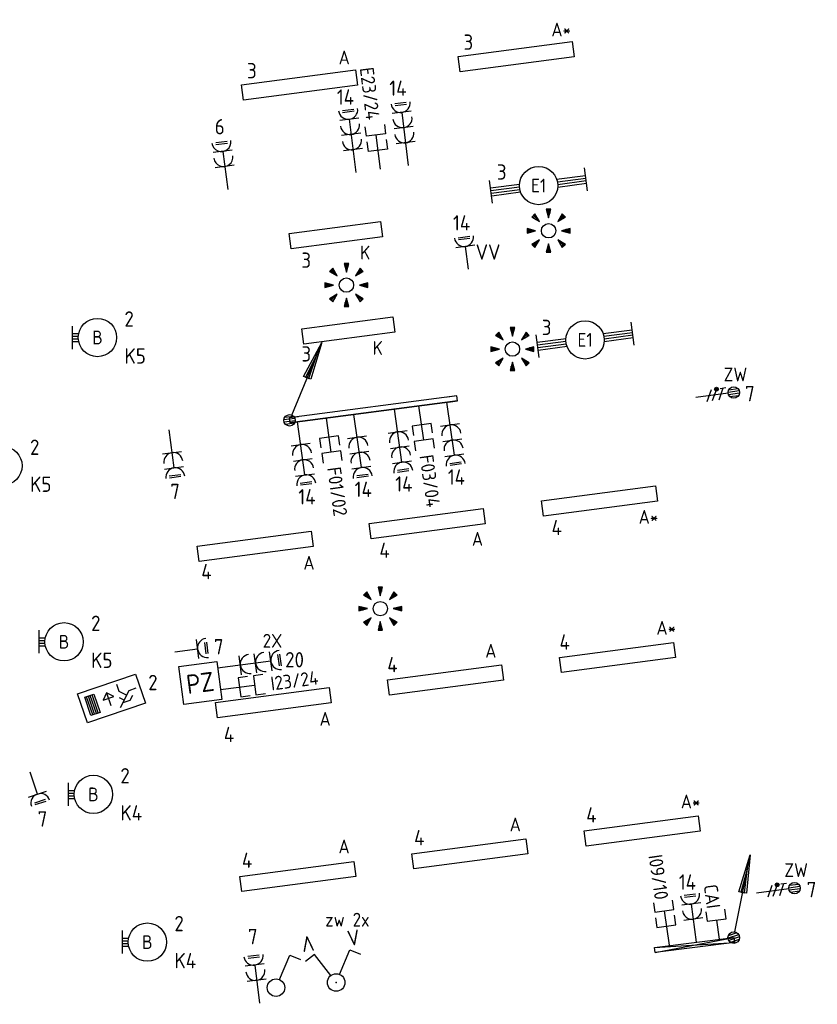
# Model space of a CAD drawing. Header units: millimetres. Extents: x 32381 to 65913, y 27481 to 83025.
# Tile 2 of 12: x 55504 to 65913, y 27816 to 40664. Entities that reach past the tile are written whole.
import ezdxf
from ezdxf.enums import TextEntityAlignment as Align

# ---------------------------------------------------------------- set-up
doc = ezdxf.new("R2010")
doc.units = ezdxf.units.MM
doc.header["$LTSCALE"] = 100
for name, color, linetype in [('EB61306-_ATTRIB', 2, 'Continuous'), ('EB62204-_ATTRIB', 2, 'Continuous'), ('EB63101-_ATTRIB', 2, 'Continuous'), ('EB63103-_ATTRIB', 2, 'Continuous'), ('EB6441--_ATTRIB', 2, 'Continuous'), ('EB6531--_ATTRIB', 2, 'Continuous'), ('EL6110--_CEN-NOODSTR', 3, 'Continuous'), ('EL61303-_WANDGOOT', 3, 'Continuous'), ('EL61306-_ZUIL', 3, 'Continuous'), ('EL62203-_KRACHT-WCD230', 3, 'Continuous'), ('EL62204-_KRACHT-ASP230', 3, 'Continuous'), ('EL62205-_KRACHT-KAST', 3, 'Continuous'), ('EL63101-_LICHT-ARM', 3, 'Continuous'), ('EL63102-_LICHT-SCH', 3, 'Continuous'), ('EL63103-_LICHT-WCD230V', 3, 'Continuous'), ('EL63202-_NOODVRL-TXT', 3, 'Continuous'), ('EL6441--_DATACOM', 3, 'Continuous'), ('EL6531--_ZONWERING', 3, 'Continuous')]:
    doc.layers.add(name, color=color, linetype=linetype)
doc.styles.add('2_0', font='iso', dxfattribs={"height": 200})
doc.styles.add('ISO', font='iso.shx', dxfattribs={"height": 220})
doc.styles.add('NORATT', font='iso.shx')
doc.styles.add('NORDIM', font='isocp.shx')
doc.styles.get("Standard").update_dxf_attribs({"font": 'arial.ttf'})

# ---------------------------------------------------------------- blocks, each defined once
blk = doc.blocks.new('ES3W1L')
for p, q in [((1.25, 0), (-1.25, 0)), ((-0.75, 1.25), (0.75, 1.25)), ((-0.75, 1), (0.75, 1)), ((0, 0), (0, -3))]:
    blk.add_line(p, q)
blk.add_arc((0, 1.25), 1.25, 180, 0)
at = {"style": 'NORATT'}
for tag, flags, p in [('VERMOGEN', 9, (-2.5, 3)), ('GROEP', 8, (0, 3)), ('SCHAK', 8, (2.5, 3)), ('GELIJK', 9, (5, 3)), ('KAST', 9, (7, 3)), ('TAL', 8, (2.5, 3))]:
    blk.add_attdef(tag, text='', height=1.8, rotation=90, dxfattribs=dict(at, flags=flags)).set_placement(p, align=Align.MIDDLE_CENTER)
at = {"style": 'NORATT', "flags": 8}
blk.add_attdef('DOEL', text='', height=1.8, rotation=90, dxfattribs=at).set_placement((-2.5, 3), align=Align.MIDDLE_LEFT)
at = {"style": 'NORATT', "flags": 9}
blk.add_attdef('M_CODE', text='', height=1.8, dxfattribs=at).set_placement((0, 0), align=Align.MIDDLE_CENTER)
blk = doc.blocks.new('ES3G10')
for p, q in [((-3.25, -1.5), (-3.25, 1.5)), ((-3.25, 0.52), (-2.44, 0.52)), ((-3.25, 0.17), (-2.49, 0.17)), ((-3.25, -0.17), (-2.49, -0.17)), ((-3.25, -0.52), (-2.44, -0.52))]:
    blk.add_line(p, q)
blk.add_circle((0, 0), 2.5)
at = {"style": 'NORATT', "flags": 9}
blk.add_attdef('GELIJK', text='', height=1.8, dxfattribs=at).set_placement((3.5, 5), align=Align.MIDDLE_CENTER)
at = {"color": 6, "style": 'NORATT'}
for tag, flags, p in [('SCHAK', 8, (3.5, 2.75)), ('A_CODE', 8, (0, 0)), ('GROEP', 8, (-3.5, -2.75)), ('KAST', 9, (3.5, -2.75))]:
    blk.add_attdef(tag, text='', height=1.8, dxfattribs=dict(at, flags=flags)).set_placement(p, align=Align.MIDDLE)
blk = doc.blocks.new('ES3W2L')
for p, q in [((-0.75, 3.25), (0.75, 3.25)), ((-0.75, 3), (0.75, 3)), ((1.25, 2), (-1.25, 2)), ((0, 2), (0, -3)), ((1.25, 0), (-1.25, 0))]:
    blk.add_line(p, q)
for centre in [(0, 3.25), (0, 1.25)]:
    blk.add_arc(centre, 1.25, 180, 0)
at = {"style": 'NORATT'}
for tag, height, flags, p in [('GROEPI', 1.8, 9, (0, 9.5)), ('CODE', 3.5, 8, (0, 4.5)), ('M_CODE', 1.8, 9, (0, 0)), ('VERMOGENI', 1.8, 9, (0, -9.5)), ('DOELI', 1.8, 9, (0, -11.5))]:
    blk.add_attdef(tag, text='', height=height, dxfattribs=dict(at, flags=flags)).set_placement(p, align=Align.MIDDLE_CENTER)
for tag, flags, p in [('VERMOGEN', 9, (-2.5, 5)), ('GELIJKI', 9, (5, 5)), ('GELIJK', 9, (5, 5)), ('GROEP', 8, (0, 5)), ('SCHAK', 8, (2.5, 5)), ('KAST', 9, (7, 5)), ('TAL', 8, (2.5, 5))]:
    blk.add_attdef(tag, text='', height=1.8, rotation=90, dxfattribs=dict(at, flags=flags)).set_placement(p, align=Align.MIDDLE_CENTER)
at = {"style": 'NORATT', "flags": 8}
blk.add_attdef('DOEL', text='', height=1.8, rotation=90, dxfattribs=at).set_placement((-2.5, 5), align=Align.MIDDLE_LEFT)
blk = doc.blocks.new('ES111352')
at = {"color": 0}
blk.add_line((0, 1.5), (0, -3), dxfattribs=at)
for points in [[(-1.25, 2.75), (-1.25, 1.5), (1.25, 1.5), (1.25, 2.75)], [(-1.25, 0.75), (-1.25, -0.5), (1.25, -0.5), (1.25, 0.75)]]:
    blk.add_lwpolyline(points, dxfattribs=at)
at = {"color": 0, "style": 'NORATT', "flags": 8}
blk.add_attdef('NUMMER1', text='', height=1.8, rotation=90, dxfattribs=at).set_placement((-1.5, 4.5), align=Align.MIDDLE_LEFT)
at = {"style": 'NORATT', "flags": 8}
blk.add_attdef('NUMMER', text='', height=1.8, rotation=90, dxfattribs=at).set_placement((1.5, 4.5), align=Align.MIDDLE_LEFT)
at = {"style": 'NORATT'}
for tag, flags, p in [('PANEEL', 9, (0, 3)), ('CODE', 9, (1, 3.5)), ('GRP', 8, (0, -5)), ('RUIMTE', 9, (0, -7.5))]:
    blk.add_attdef(tag, text='', height=1.8, dxfattribs=dict(at, flags=flags)).set_placement(p, align=Align.MIDDLE_LEFT)
at = {"style": 'NORATT', "flags": 8}
blk.add_attdef('M_CODE', text='', height=1.8, dxfattribs=at).set_placement((0, 0), align=Align.MIDDLE_CENTER)
blk = doc.blocks.new('ES652141')
for p, q in [((-0.2, 3.75), (-0.2, 3)), ((0, 3.75), (0, 2.25)), ((0.2, 3.75), (0.2, 3)), ((-2.79, 2.51), (-2.26, 1.98)), ((-2.65, 2.65), (-1.59, 1.59)), ((-2.51, 2.79), (-1.98, 2.26)), ((2.65, 2.65), (1.59, 1.59)), ((2.51, 2.79), (1.98, 2.26)), ((2.79, 2.51), (2.26, 1.98)), ((-3.75, 0.2), (-3, 0.2)), ((-3.75, 0), (-2.25, 0)), ((3.75, 0), (2.25, 0)), ((3.75, 0.2), (3, 0.2)), ((-3.75, -0.2), (-3, -0.2)), ((-2.65, -2.65), (-1.59, -1.59)), ((2.65, -2.65), (1.59, -1.59)), ((3.75, -0.2), (3, -0.2)), ((-2.79, -2.51), (-2.26, -1.98)), ((-2.51, -2.79), (-1.98, -2.26)), ((-0.2, -3.75), (-0.2, -3)), ((0, -3.75), (0, -2.25)), ((0.2, -3.75), (0.2, -3)), ((2.51, -2.79), (1.98, -2.26)), ((2.79, -2.51), (2.26, -1.98))]:
    blk.add_line(p, q)
for points in [[(0, 2.25), (0.4, 3.75), (-0.4, 3.75)], [(-1.59, 1.59), (-2.37, 2.93), (-2.93, 2.37)], [(1.59, 1.59), (2.93, 2.37), (2.37, 2.93)], [(-2.25, 0), (-3.75, 0.4), (-3.75, -0.4)], [(2.25, 0), (3.75, -0.4), (3.75, 0.4)], [(-1.59, -1.59), (-2.93, -2.37), (-2.37, -2.93)], [(1.59, -1.59), (2.37, -2.93), (2.93, -2.37)], [(0, -2.25), (-0.4, -3.75), (0.4, -3.75)]]:
    blk.add_lwpolyline(points, close=True)
blk.add_circle((0, 0), 1.25)
at = {"style": 'NORATT'}
blk.add_attdef('NUMMER', text='', height=1.8, dxfattribs=at).set_placement((0, 5), align=Align.MIDDLE)
for tag, flags, p in [('PANEEL', 9, (0, 3)), ('CODE', 9, (1, 3.5)), ('GRP', 8, (0, -5)), ('RUIMTE', 9, (0, -7.5))]:
    blk.add_attdef(tag, text='', height=1.8, dxfattribs=dict(at, flags=flags)).set_placement(p, align=Align.MIDDLE_LEFT)
at = {"style": 'NORATT', "flags": 8}
blk.add_attdef('M_CODE', text='', height=1.8, dxfattribs=at).set_placement((0, 0), align=Align.MIDDLE_CENTER)
blk = doc.blocks.new('ES3S1')
blk.add_lwpolyline([(0.58, 1), (2.31, 4), (3.61, 3.25)])
blk.add_circle((0, 0), 1.15)
at = {"style": 'NORATT'}
for tag, flags, p in [('SCHAK', 8, (3, 5.5)), ('KAST', 9, (-3, 0.5)), ('M_CODE', 9, (0, 0)), ('DOEL', 9, (-3, -2)), ('GROEP', 9, (-3, -4.5))]:
    blk.add_attdef(tag, text='', height=1.8, dxfattribs=dict(at, flags=flags)).set_placement(p, align=Align.MIDDLE_CENTER)
blk = doc.blocks.new('EJ3P31')
at = {"color": 0}
blk.add_lwpolyline([(-7.5, -1), (-7.5, 1), (7.5, 1), (7.5, -1)], close=True, dxfattribs=at)
at = {"style": 'NORATT', "flags": 9}
blk.add_attdef('GELIJK', text='', height=1.8, dxfattribs=at).set_placement((3.5, 5), align=Align.MIDDLE_CENTER)
at = {"color": 0, "style": 'NORATT'}
for tag, flags, p in [('A_CODE', 8, (-3.5, 2.75)), ('SCHAK', 8, (3.5, 2.75)), ('GROEP', 8, (-3.5, -2.75)), ('KAST', 9, (3.5, -2.75))]:
    blk.add_attdef(tag, text='', height=1.8, dxfattribs=dict(at, flags=flags)).set_placement(p, align=Align.MIDDLE)
blk = doc.blocks.new('EJ3P21')
at = {"color": 0}
blk.add_lwpolyline([(-6, -1), (-6, 1), (6, 1), (6, -1)], close=True, dxfattribs=at)
at = {"style": 'NORATT'}
for tag, height, flags, p in [('GROEPI', 1.8, 9, (0, 9.5)), ('CODE', 3.5, 8, (0, 4.5)), ('GELIJK', 1.8, 9, (3.5, 5)), ('M_CODE', 1.8, 9, (0, 0)), ('VERMOGEN', 1.8, 9, (0, -5.5)), ('DOEL', 1.8, 9, (0, -7.5)), ('VERMOGENI', 1.8, 9, (0, -9.5)), ('DOELI', 1.8, 9, (0, -11.5))]:
    blk.add_attdef(tag, text='', height=height, dxfattribs=dict(at, flags=flags)).set_placement(p, align=Align.MIDDLE_CENTER)
at = {"style": 'NORATT', "flags": 9}
for tag in ['GELIJKI', 'TAL']:
    blk.add_attdef(tag, text='', height=1.8, rotation=90, dxfattribs=at).set_placement((5, 2.75), align=Align.MIDDLE_CENTER)
at = {"style": 'NORATT'}
for tag, flags, p in [('SCHAK', 8, (3.5, 2.8)), ('A_CODE', 8, (0, 0)), ('GROEP', 8, (-3.5, -2.8)), ('KAST', 9, (3.5, -2.8))]:
    blk.add_attdef(tag, text='', height=1.8, dxfattribs=dict(at, flags=flags)).set_placement(p, align=Align.MIDDLE)
blk = doc.blocks.new('EJ3T20')
at = {"color": 0}
for p, q in [((-6.25, -1.5), (-6.25, 1.5)), ((6.25, -1.5), (6.25, 1.5)), ((-6.25, 0.52), (-2.44, 0.52)), ((-6.25, 0.17), (-2.49, 0.17)), ((2.44, 0.52), (6.25, 0.52)), ((2.49, 0.17), (6.25, 0.17)), ((-6.25, -0.17), (-2.49, -0.17)), ((-6.25, -0.52), (-2.44, -0.52)), ((2.44, -0.52), (6.25, -0.52)), ((2.49, -0.17), (6.25, -0.17))]:
    blk.add_line(p, q, dxfattribs=at)
blk.add_circle((0, 0), 2.5, dxfattribs=at)
at = {"style": 'NORATT', "flags": 9}
blk.add_attdef('GELIJK', text='', height=1.8, dxfattribs=at).set_placement((3.5, 5), align=Align.MIDDLE_CENTER)
at = {"color": 0, "style": 'NORATT'}
for tag, flags, p in [('SCHAK', 8, (3.5, 2.75)), ('A_CODE', 8, (0, 0)), ('GROEP', 8, (-3.5, -2.75)), ('KAST', 9, (3.5, -2.75))]:
    blk.add_attdef(tag, text='', height=1.8, dxfattribs=dict(at, flags=flags)).set_placement(p, align=Align.MIDDLE)
blk = doc.blocks.new('ES3N026')
for p, q in [((-1.5, 0.75), (-1, 0.25)), ((0.38, -0.88), (0.38, 0.87)), ((2.25, 1.25), (2.25, -1.25)), ((2.5, 1.25), (2.5, -1.25)), ((2.75, 1.25), (2.75, -1.25)), ((3, 1.25), (3, -1.25))]:
    blk.add_line(p, q)
for points in [[(4.01, 2.01), (4.01, -1.98), (-3.99, -1.98), (-3.99, 2.01)], [(3.25, -1.25), (2, -1.25), (2, 1.25), (3.25, 1.25)], [(0.38, -0.88), (1.12, -0.13), (-0.37, -0.13)]]:
    blk.add_lwpolyline(points, close=True)
for points in [[(-0.75, 1.5), (-2.5, -0.25), (-3.5, -0.25)], [(-1.25, 1), (-2.25, 1), (-2.75, 0.5)], [(-2, 0.25), (-1.25, -0.5), (-1.25, -1.5)]]:
    blk.add_lwpolyline(points)
at = {"style": 'NORATT'}
for tag, height, flags, p in [('GROEPI', 1.8, 9, (0, 9.5)), ('CODE', 3.5, 8, (0, 4.5)), ('A_CODE', 1.8, 8, (-3.5, 3.5)), ('NUMMER', 1.8, 8, (3.5, 3.5)), ('SCHAK', 1.8, 8, (3.5, 2.75)), ('M_CODE', 1.8, 9, (0, 0)), ('GROEP', 1.8, 8, (-3.5, -3.5)), ('KAST', 1.8, 9, (3.5, -3.5)), ('VERMOGEN', 1.8, 9, (0, -5.5)), ('DOEL', 1.8, 9, (0, -7.5)), ('VERMOGENI', 1.8, 9, (0, -9.5)), ('DOELI', 1.8, 9, (0, -11.5))]:
    blk.add_attdef(tag, text='', height=height, dxfattribs=dict(at, flags=flags)).set_placement(p, align=Align.MIDDLE_CENTER)
at = {"style": 'NORATT', "flags": 9}
for tag in ['GELIJKI', 'TAL']:
    blk.add_attdef(tag, text='', height=1.8, rotation=90, dxfattribs=at).set_placement((5, 3.76), align=Align.MIDDLE_CENTER)
blk = doc.blocks.new('ES3W3L')
at = {"color": 2}
for p, q in [((-0.75, 5.25), (0.75, 5.25)), ((-0.75, 5), (0.75, 5))]:
    blk.add_line(p, q, dxfattribs=at)
at = {"color": 0}
for p, q in [((1.25, 4), (-1.25, 4)), ((0, 4), (0, -3)), ((1.25, 2), (-1.25, 2)), ((1.25, 0), (-1.25, 0))]:
    blk.add_line(p, q, dxfattribs=at)
for centre in [(0, 5.25), (0, 3.25), (0, 1.25)]:
    blk.add_arc(centre, 1.25, 180, 0, dxfattribs=at)
at = {"style": 'NORATT'}
for tag, flags, p in [('VERMOGEN', 9, (-2.5, 7)), ('GROEP', 8, (0, 7)), ('SCHAK', 8, (2.5, 7)), ('GELIJK', 9, (5, 7)), ('TAL', 8, (2.5, 7)), ('KAST', 9, (7, 7))]:
    blk.add_attdef(tag, text='', height=1.8, rotation=90, dxfattribs=dict(at, flags=flags)).set_placement(p, align=Align.MIDDLE_CENTER)
at = {"style": 'NORATT', "flags": 8}
blk.add_attdef('DOEL', text='', height=1.8, rotation=90, dxfattribs=at).set_placement((-2.5, 7), align=Align.MIDDLE_LEFT)
at = {"style": 'NORATT', "flags": 9}
blk.add_attdef('M_CODE', text='', height=1.8, dxfattribs=at).set_placement((0, 0), align=Align.MIDDLE_CENTER)
blk = doc.blocks.new('ES111351')
blk.add_line((0, -0.5), (0, -3))
blk.add_lwpolyline([(-1.25, 0.75), (-1.25, -0.5), (1.25, -0.5), (1.25, 0.75)])
at = {"style": 'NORATT', "flags": 8}
blk.add_attdef('NUMMER', text='', height=1.8, rotation=90, dxfattribs=at).set_placement((0, 2.5), align=Align.MIDDLE_LEFT)
at = {"style": 'NORATT'}
for tag, flags, p in [('PANEEL', 9, (0, 3)), ('CODE', 9, (1, 3.5)), ('GRP', 8, (0, -5)), ('RUIMTE', 9, (0, -7.5))]:
    blk.add_attdef(tag, text='', height=1.8, dxfattribs=dict(at, flags=flags)).set_placement(p, align=Align.MIDDLE_LEFT)
at = {"style": 'NORATT', "flags": 8}
blk.add_attdef('M_CODE', text='', height=1.8, dxfattribs=at).set_placement((0, 0), align=Align.MIDDLE_CENTER)
blk = doc.blocks.new('EH100000')
at = {"linetype": 'ByBlock'}
for p, q in [((1, 0.5), (0, 0.5)), ((1, 0.5, 1), (0, 0.5, 1)), ((0, -0.5, 1), (1, -0.5, 1)), ((1, -0.5), (0, -0.5))]:
    blk.add_line(p, q, dxfattribs=at)
at = {"linetype": 'ByBlock', "invisible_edges": 15}
for points in [[(1, -0.5), (0, -0.5), (0, 0.5), (1, 0.5)], [(0, 0.5), (1, 0.5), (1, 0.5, 1), (0, 0.5, 1)], [(0, -0.5, 1), (1, -0.5, 1), (1, -0.5), (0, -0.5)]]:
    blk.add_3dface(points, dxfattribs=at)
at = {"linetype": 'ByBlock', "style": '2_0', "flags": 8}
blk.add_attdef('FUNCTIE', text='', height=0.5, dxfattribs=at).set_placement((0.5, 0), align=Align.MIDDLE)
at = {"linetype": 'ByBlock', "flags": 9}
blk.add_attdef('SCHOT', text='', height=0.5, dxfattribs=at).set_placement((0.5, 0), align=Align.MIDDLE)
blk = doc.blocks.new('WGE')
blk.add_lwpolyline([(-1, -0.5), (0, -0.5), (0, 0.5), (-1, 0.5)])
at = {"style": '2_0', "flags": 9}
for tag in ['HULPSTUK', 'SCHOT']:
    blk.add_attdef(tag, text='', height=0.5, dxfattribs=at).set_placement((0, 0), align=Align.MIDDLE)
blk = doc.blocks.new('ES111201')
at = {"color": 0}
for p, q in [((0.38, 0.65), (5.5, 9.53)), ((0.73, 0.15), (-0.73, 0.15)), ((0.6, 0.45), (-0.6, 0.45)), ((0.73, -0.15), (-0.73, -0.15)), ((0.6, -0.45), (-0.6, -0.45))]:
    blk.add_line(p, q, dxfattribs=at)
for points in [[(2.57, 5.45), (5.5, 9.53), (3.43, 4.95)], [(3.22, 5.07), (4.63, 8.01), (2.78, 5.32)]]:
    blk.add_lwpolyline(points, close=True, dxfattribs=at)
blk.add_circle((0, 0), 0.75, dxfattribs=at)
at = {"style": 'NORATT', "flags": 9}
for tag in ['GELIJKI', 'TAL']:
    blk.add_attdef(tag, text='', height=1.8, rotation=90, dxfattribs=at).set_placement((5, 11.28), align=Align.MIDDLE_CENTER)
at = {"style": 'NORATT'}
for tag, height, flags, p in [('GROEPI', 1.8, 9, (0, 9.5)), ('GROEP', 1.8, 8, (0, 7.5)), ('CODE', 3.5, 8, (0, 4.5)), ('M_CODE', 1.8, 8, (0, 0)), ('KAST', 1.8, 9, (0, -3.5)), ('VERMOGEN', 1.8, 9, (0, -5.5)), ('DOEL', 1.8, 9, (0, -7.5)), ('VERMOGENI', 1.8, 9, (0, -9.5)), ('DOELI', 1.8, 9, (0, -11.5))]:
    blk.add_attdef(tag, text='', height=height, dxfattribs=dict(at, flags=flags)).set_placement(p, align=Align.MIDDLE_CENTER)
blk = doc.blocks.new('ES3X5')
at = {"color": 0}
for p, q in [((-0.45, 1.4), (-0.45, 2.6)), ((-0.15, 1.27), (-0.15, 2.73)), ((0.15, 1.27), (0.15, 2.73)), ((0.45, 1.4), (0.45, 2.6)), ((0, 1.25), (0, -3))]:
    blk.add_line(p, q, dxfattribs=at)
at = {"color": 1}
for p, q in [((-0.88, -0.38), (-0.88, 0.01)), ((-0.78, -0.42), (-0.78, 0.06)), ((-0.73, 1.04), (-0.73, 0.3)), ((-0.73, 0.67), (0.73, -0.07)), ((-0.69, -0.42), (-0.69, 0.06)), ((-0.59, -0.38), (-0.59, 0.01)), ((-0.73, -0.18), (0.73, -0.92)), ((-0.73, -0.88), (0.73, -1.62))]:
    blk.add_line(p, q, dxfattribs=at)
at = {"color": 0}
blk.add_circle((0, 2), 0.75, dxfattribs=at)
at = {"color": 1}
blk.add_circle((-0.73, -0.18), 0.245, dxfattribs=at)
at = {"style": 'NORATT'}
for tag, flags, p in [('VERMOGEN', 9, (-2.5, 4.5)), ('GROEP', 8, (0, 4.5)), ('SCHAK', 8, (2.5, 4.5)), ('KAST', 9, (7, 4.5)), ('DOEL', 8, (-2.5, 1))]:
    blk.add_attdef(tag, text='', height=1.8, rotation=90, dxfattribs=dict(at, flags=flags)).set_placement(p, align=Align.MIDDLE_LEFT)
for tag, flags, p in [('GELIJK', 9, (5, 4.5)), ('TAL', 8, (2.5, 4.5))]:
    blk.add_attdef(tag, text='', height=1.8, rotation=90, dxfattribs=dict(at, flags=flags)).set_placement(p, align=Align.MIDDLE_CENTER)
at = {"style": 'NORATT', "flags": 9}
blk.add_attdef('M_CODE', text='', height=1.8, dxfattribs=at).set_placement((0, 0), align=Align.MIDDLE_CENTER)
blk = doc.blocks.new('ES3SZ')
at = {"color": 0}
for points in [[(-0.58, 1), (-2.31, 4), (-3.61, 3.25)], [(0.58, 1), (2.31, 4), (3.61, 3.25)]]:
    blk.add_lwpolyline(points, dxfattribs=at)
blk.add_circle((0, 0), 1.15, dxfattribs=at)
blk.add_point((0, 0), dxfattribs=at)
blk.add_point((0, 0), dxfattribs=at)
at = {"color": 2, "style": 'ISO'}
blk.add_text('V', height=2, rotation=180, dxfattribs=at).set_placement((-3, 5.5), align=Align.MIDDLE_CENTER)
blk.add_text('V', height=2, dxfattribs=at).set_placement((3, 5.5), align=Align.MIDDLE_CENTER)
at = {"style": 'NORATT'}
for tag, flags, p in [('SCHAK', 8, (3, 5.5)), ('KAST', 9, (-3, 0.5)), ('M_CODE', 8, (0, 0)), ('DOEL', 9, (-3, -2)), ('GROEP', 9, (-3, -4.5))]:
    blk.add_attdef(tag, text='', height=1.8, dxfattribs=dict(at, flags=flags)).set_placement(p, align=Align.MIDDLE_CENTER)
for tag, flags, p in [('PANEEL', 9, (0, 3)), ('CODE', 9, (1, 3.5)), ('GRP', 8, (0, -5)), ('RUIMTE', 9, (0, -7.5))]:
    blk.add_attdef(tag, text='', height=1.8, dxfattribs=dict(at, flags=flags)).set_placement(p, align=Align.MIDDLE_LEFT)
blk = doc.blocks.new('ES1Z0001')
at = {"color": 0}
blk.add_lwpolyline([(-2.5, -2.5), (2.5, -2.5), (2.5, 2.5), (-2.5, 2.5)], close=True, dxfattribs=at)
at = {"color": 0, "style": 'NORATT'}
for tag, flags, p in [('SCHAKW', 8, (3.5, 10)), ('GROEPW', 8, (3.5, 7.5)), ('DOELW', 9, (3.5, 5)), ('VERMOGENW', 9, (3.5, 2.5)), ('SCHAKX', 8, (3.5, 0)), ('GROEPX', 8, (3.5, -2.5)), ('DOELX', 9, (3.5, -5)), ('VERMOGENX', 9, (3.5, -7.5))]:
    blk.add_attdef(tag, text='', height=1.8, dxfattribs=dict(at, flags=flags)).set_placement(p, align=Align.MIDDLE_LEFT)
at = {"color": 0, "style": 'NORATT', "flags": 9}
for tag, p in [('TALW', (0, 4)), ('TALX', (0, -4))]:
    blk.add_attdef(tag, text='', height=1.8, dxfattribs=at).set_placement(p, align=Align.MIDDLE_CENTER)
at = {"color": 0, "style": 'NORATT'}
for tag, height, flags, p in [('CODE', 2.5, 8, (0, 0)), ('KAST', 1.8, 9, (0, -6))]:
    blk.add_attdef(tag, text='', height=height, dxfattribs=dict(at, flags=flags)).set_placement(p, align=Align.MIDDLE)
at = {"style": 'NORATT', "flags": 8}
blk.add_attdef('M_CODE', text='', height=1.8, dxfattribs=at).set_placement((0, 0), align=Align.MIDDLE_CENTER)

msp = doc.modelspace()

# ---------------------------------------------------------------- linework, layer by layer
at = {"layer": 'EL61303-_WANDGOOT'}
for p, q in [((63789, 28557, -12760), (64822, 28686)), ((63797, 28492, -12760), (64822, 28686)), ((64822, 28686), (64830, 28621)), ((63789, 28557, -12760), (64830, 28621)), ((63797, 28492, -12760), (63789, 28557, -12760)), ((64830, 28621), (63797, 28492, -12760))]:
    msp.add_line(p, q, dxfattribs=at)

# ---------------------------------------------------------------- block references
at = {"layer": 'EL6110--_CEN-NOODSTR', "xscale": 100, "yscale": 100, "zscale": 100}
for p, rotation in [((58179, 38748, -16800), 7.500000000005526), ((57492, 35014, -16800), 187.4999999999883)]:
    msp.add_blockref('ES3W2L', p, dxfattribs=dict(at, rotation=rotation))
at = {"layer": 'EL61303-_WANDGOOT'}
for name, p, xscale, yscale, zscale, rotation in [('EH100000', (59026, 35436, -120), 2205, 65, 120, 7.500000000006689), ('WGE', (61212, 35723, -120), 120, 65, 120, 7.500000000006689), ('WGE', (59026, 35436, -120), 120, 65, 120, 187.5000000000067), ('ES111201', (64822, 28686), 100, 100, 100, 18.7499999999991)]:
    msp.add_blockref(name, p, dxfattribs=dict(at, xscale=xscale, yscale=yscale, zscale=zscale, rotation=rotation))
at = {"layer": 'EL61306-_ZUIL'}
ref = msp.add_blockref('ES1Z0001', (57860, 32010), dxfattribs=dict(at, xscale=-100.0000000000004, yscale=100, zscale=100, rotation=7.526730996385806))
ref.add_attrib('CODE', 'PZ', dxfattribs={"layer": 'EB61306-_ATTRIB', "color": 2, "height": 250, "rotation": 7.5267, "style": 'NORATT', "flags": 8}).set_placement((57860, 32010), align=Align.MIDDLE)
at = {"layer": 'EL62203-_KRACHT-WCD230', "xscale": 100.0000000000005, "yscale": 100.0000000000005, "zscale": 100.0000000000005, "rotation": 7.213055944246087}
msp.add_blockref('ES3W2L', (58596, 28129), dxfattribs=at)
at = {"layer": 'EL62204-_KRACHT-ASP230'}
ref = msp.add_blockref('ES3X5', (64624, 35773, -16800), dxfattribs=dict(at, xscale=100, yscale=100, zscale=100, rotation=277.500000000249))
ref.add_attrib('DOEL', 'ZW', dxfattribs={"layer": 'EB62204-_ATTRIB', "color": 1, "height": 180, "style": 'NORATT', "flags": 8}).set_placement((64690, 36034, -16800), align=Align.MIDDLE_LEFT)
ref = msp.add_blockref('ES3X5', (65416, 29306, -16800), dxfattribs=dict(at, xscale=100, yscale=100, zscale=100, rotation=277.4999999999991))
ref.add_attrib('DOEL', 'ZW', dxfattribs={"layer": 'EB62204-_ATTRIB', "color": 1, "height": 180, "style": 'NORATT', "flags": 8}).set_placement((65482, 29567, -16800), align=Align.MIDDLE_LEFT)
at = {"layer": 'EL62205-_KRACHT-KAST', "xscale": 100, "yscale": 100, "zscale": 100, "rotation": 7.500000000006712}
msp.add_blockref('ES111201', (59026, 35436, -120), dxfattribs=at)
at = {"layer": 'EL63101-_LICHT-ARM'}
ref = msp.add_blockref('EJ3P31', (61982, 40183, -14200), dxfattribs=dict(at, xscale=100.0000000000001, yscale=100.0000000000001, zscale=100.0000000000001, rotation=187.4999999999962))
ref.add_attrib('A_CODE', 'A*', dxfattribs={"layer": 'EB63101-_ATTRIB', "color": 1, "height": 180, "style": 'NORATT', "flags": 8}).set_placement((62570, 40536, -14200), align=Align.MIDDLE)
ref = msp.add_blockref('EJ3P31', (59156, 39811, -14200), dxfattribs=dict(at, xscale=100.0000000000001, yscale=100.0000000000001, zscale=100.0000000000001, rotation=187.4999999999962))
ref.add_attrib('A_CODE', 'A', dxfattribs={"layer": 'EB63101-_ATTRIB', "color": 1, "height": 180, "style": 'NORATT', "flags": 8}).set_placement((59739, 40172, -14200), align=Align.MIDDLE)
ref = msp.add_blockref('EJ3T20', (62276, 38500, -16800), dxfattribs=dict(at, xscale=99.99999999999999, yscale=99.99999999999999, zscale=99.99999999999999, rotation=7.500000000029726))
ref.add_attrib('A_CODE', 'E1', dxfattribs={"layer": 'EB63101-_ATTRIB', "color": 1, "height": 180, "style": 'NORATT', "flags": 8}).set_placement((62276, 38500, -16800), align=Align.MIDDLE)
at = {"layer": 'EL63101-_LICHT-ARM', "xscale": 75, "yscale": 75, "zscale": 75}
for p in [(62406, 37910, -16000), (59768, 37201, -16000), (61934, 36366, -16000), (60210, 32979, -16000)]:
    msp.add_blockref('ES652141', p, dxfattribs=at)
at = {"layer": 'EL63101-_LICHT-ARM'}
ref = msp.add_blockref('EJ3P21', (59630, 37852, -14200), dxfattribs=dict(at, xscale=100.0000000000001, yscale=100.0000000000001, zscale=100.0000000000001, rotation=187.4999999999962))
ref.add_attrib('A_CODE', 'K', dxfattribs={"layer": 'EB63101-_ATTRIB', "color": 1, "height": 180, "style": 'NORATT', "flags": 8}).set_placement((60013, 37625, -14200), align=Align.MIDDLE)
ref = msp.add_blockref('ES3G10', (56519, 36517, -14400), dxfattribs=dict(at, xscale=100, yscale=100, zscale=100))
ref.add_attrib('A_CODE', 'B', dxfattribs={"layer": 'EB63101-_ATTRIB', "color": 1, "height": 180, "style": 'NORATT', "flags": 8}).set_placement((56519, 36517, -14400), align=Align.MIDDLE)
ref = msp.add_blockref('EJ3P21', (59793, 36608, -14200), dxfattribs=dict(at, xscale=100.0000000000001, yscale=100.0000000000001, zscale=100.0000000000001, rotation=187.4999999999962))
ref.add_attrib('A_CODE', 'K', dxfattribs={"layer": 'EB63101-_ATTRIB', "color": 1, "height": 180, "style": 'NORATT', "flags": 8}).set_placement((60176, 36381, -14200), align=Align.MIDDLE)
ref = msp.add_blockref('EJ3T20', (62882, 36486), dxfattribs=dict(at, xscale=99.99999999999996, yscale=99.99999999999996, zscale=99.99999999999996, rotation=7.500000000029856))
ref.add_attrib('A_CODE', 'E1', dxfattribs={"layer": 'EB63101-_ATTRIB', "color": 1, "height": 180, "style": 'NORATT', "flags": 8}).set_placement((62882, 36486), align=Align.MIDDLE)
ref = msp.add_blockref('ES3G10', (55286, 34843, -5592), dxfattribs=dict(at, xscale=100, yscale=100, zscale=100))
ref.add_attrib('A_CODE', 'B', dxfattribs={"layer": 'EB63101-_ATTRIB', "color": 1, "height": 180, "style": 'NORATT', "flags": 8}).set_placement((55286, 34843, -5592), align=Align.MIDDLE)
ref = msp.add_blockref('EJ3P31', (63070, 34384, -14200), dxfattribs=dict(at, xscale=100.0000000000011, yscale=100.0000000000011, zscale=100.0000000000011, rotation=187.5000000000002))
ref.add_attrib('A_CODE', 'A*', dxfattribs={"layer": 'EB63101-_ATTRIB', "color": 1, "height": 180, "style": 'NORATT', "flags": 8}).set_placement((63709, 34176, -14200), align=Align.MIDDLE)
ref = msp.add_blockref('EJ3P31', (60823, 34088, -14200), dxfattribs=dict(at, xscale=100.0000000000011, yscale=100.0000000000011, zscale=100.0000000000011, rotation=187.5000000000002))
ref.add_attrib('A_CODE', 'A', dxfattribs={"layer": 'EB63101-_ATTRIB', "color": 1, "height": 180, "style": 'NORATT', "flags": 8}).set_placement((61478, 33889, -14200), align=Align.MIDDLE)
ref = msp.add_blockref('EJ3P31', (58576, 33792, -14200), dxfattribs=dict(at, xscale=100.0000000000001, yscale=100.0000000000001, zscale=100.0000000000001, rotation=187.4999999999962))
ref.add_attrib('A_CODE', 'A', dxfattribs={"layer": 'EB63101-_ATTRIB', "color": 1, "height": 180, "style": 'NORATT', "flags": 8}).set_placement((59279, 33578, -14200), align=Align.MIDDLE)
ref = msp.add_blockref('ES3G10', (56083, 32546, 2400), dxfattribs=dict(at, xscale=100, yscale=100, zscale=100))
ref.add_attrib('A_CODE', 'B', dxfattribs={"layer": 'EB63101-_ATTRIB', "color": 1, "height": 180, "style": 'NORATT', "flags": 8}).set_placement((56083, 32546, 2400), align=Align.MIDDLE)
ref = msp.add_blockref('EJ3P31', (63307, 32342, -14200), dxfattribs=dict(at, xscale=100.0000000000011, yscale=100.0000000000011, zscale=100.0000000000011, rotation=187.5000000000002))
ref.add_attrib('A_CODE', 'A*', dxfattribs={"layer": 'EB63101-_ATTRIB', "color": 1, "height": 180, "style": 'NORATT', "flags": 8}).set_placement((63941, 32729, -14200), align=Align.MIDDLE)
ref = msp.add_blockref('EJ3P31', (61061, 32047, -14200), dxfattribs=dict(at, xscale=100.0000000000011, yscale=100.0000000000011, zscale=100.0000000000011, rotation=187.5000000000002))
ref.add_attrib('A_CODE', 'A', dxfattribs={"layer": 'EB63101-_ATTRIB', "color": 1, "height": 180, "style": 'NORATT', "flags": 8}).set_placement((61652, 32429, -14200), align=Align.MIDDLE)
ref = msp.add_blockref('EJ3P31', (58814, 31751, -14200), dxfattribs=dict(at, xscale=100.0000000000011, yscale=100.0000000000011, zscale=100.0000000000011, rotation=187.5000000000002))
ref.add_attrib('A_CODE', 'A', dxfattribs={"layer": 'EB63101-_ATTRIB', "color": 1, "height": 180, "style": 'NORATT', "flags": 8}).set_placement((59490, 31541, -14200), align=Align.MIDDLE)
ref = msp.add_blockref('ES3G10', (56466, 30555), dxfattribs=dict(at, xscale=100, yscale=100, zscale=100))
ref.add_attrib('A_CODE', 'B', dxfattribs={"layer": 'EB63101-_ATTRIB', "color": 1, "height": 180, "style": 'NORATT', "flags": 8}).set_placement((56466, 30555), align=Align.MIDDLE)
ref = msp.add_blockref('EJ3P31', (63626, 30076, -14200), dxfattribs=dict(at, xscale=100.0000000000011, yscale=100.0000000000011, zscale=100.0000000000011, rotation=187.5000000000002))
ref.add_attrib('A_CODE', 'A*', dxfattribs={"layer": 'EB63101-_ATTRIB', "color": 1, "height": 180, "style": 'NORATT', "flags": 8}).set_placement((64259, 30462, -14200), align=Align.MIDDLE)
ref = msp.add_blockref('EJ3P31', (61380, 29780, -14200), dxfattribs=dict(at, xscale=100.0000000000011, yscale=100.0000000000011, zscale=100.0000000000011, rotation=187.5000000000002))
ref.add_attrib('A_CODE', 'A', dxfattribs={"layer": 'EB63101-_ATTRIB', "color": 1, "height": 180, "style": 'NORATT', "flags": 8}).set_placement((61971, 30163, -14200), align=Align.MIDDLE)
ref = msp.add_blockref('EJ3P31', (59133, 29484, -14200), dxfattribs=dict(at, xscale=100.0000000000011, yscale=100.0000000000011, zscale=100.0000000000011, rotation=187.5000000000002))
ref.add_attrib('A_CODE', 'A', dxfattribs={"layer": 'EB63101-_ATTRIB', "color": 1, "height": 180, "style": 'NORATT', "flags": 8}).set_placement((59737, 29875, -14200), align=Align.MIDDLE)
ref = msp.add_blockref('ES3G10', (57170, 28627), dxfattribs=dict(at, xscale=100, yscale=100, zscale=100))
ref.add_attrib('A_CODE', 'B', dxfattribs={"layer": 'EB63101-_ATTRIB', "color": 1, "height": 180, "style": 'NORATT', "flags": 8}).set_placement((57170, 28627), align=Align.MIDDLE)
at = {"layer": 'EL63102-_LICHT-SCH', "xscale": 100.0000000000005, "yscale": 100.0000000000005, "zscale": 100.0000000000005, "rotation": 7.213055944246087}
msp.add_blockref('ES3S1', (58849, 28033, 150), dxfattribs=at)
at = {"layer": 'EL63103-_LICHT-WCD230V'}
for name, p, xscale, yscale, zscale, rotation in [('ES3W3L', (60539, 39058, 210), 100, 100, 100, 6.999999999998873), ('ES3W3L', (59854, 38968), 100, 100, 100, 6.999999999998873), ('ES3W1L', (61318, 37705), 99.99999999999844, 99.99999999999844, 99.99999999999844, 7.500000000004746), ('ES3W3L', (60437, 35286, -120), 100.0000000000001, 100.0000000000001, 100.0000000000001, 187.9999999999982), ('ES3W3L', (61121, 35376, 90), 100.0000000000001, 100.0000000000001, 100.0000000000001, 187.9999999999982), ('ES3W3L', (59907, 35216, 90), 100.0000000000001, 100.0000000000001, 100.0000000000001, 187.9999999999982), ('ES3W3L', (59171, 35119, -120), 100.0000000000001, 100.0000000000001, 100.0000000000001, 187.9999999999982), ('ES3W1L', (57826, 32451, -16800), 100, 100, 100, 277.5000000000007), ('ES3W1L', (55736, 30559, -16800), 100.0000000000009, 100.0000000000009, 100.0000000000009, 198.1245476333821), ('ES3W2L', (64293, 28926, 15750), 100.0000000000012, 100.0000000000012, 100.0000000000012, 7.499999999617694)]:
    msp.add_blockref(name, p, dxfattribs=dict(at, xscale=xscale, yscale=yscale, zscale=zscale, rotation=rotation))
ref = msp.add_blockref('ES3W3L', (58384, 32240), dxfattribs=dict(at, xscale=100.0000000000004, yscale=100.0000000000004, zscale=100.0000000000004, rotation=277.5267309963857))
ref.add_attrib('DOEL', '2X', dxfattribs={"layer": 'EB63103-_ATTRIB', "color": 1, "height": 180, "style": 'NORATT', "flags": 8}).set_placement((58675, 32559), align=Align.MIDDLE_LEFT)
at = {"layer": 'EL63202-_NOODVRL-TXT', "xscale": 100.0000000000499, "yscale": 100.0000000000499, "zscale": 100.0000000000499, "rotation": 198.750000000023}
msp.add_blockref('ES3N026', (56702, 31808, -28400), dxfattribs=at)
at = {"layer": 'EL6441--_DATACOM'}
ref = msp.add_blockref('ES111352', (60172, 39010), dxfattribs=dict(at, xscale=-100.0000000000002, yscale=99.99999999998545, zscale=100, rotation=6.999999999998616))
ref.add_attrib('NUMMER1', 'E23/24', dxfattribs={"layer": 'EB6441--_ATTRIB', "color": 1, "height": 180, "rotation": 277, "style": 'NORATT', "flags": 8}).set_placement((60031, 40042), align=Align.MIDDLE_LEFT)
ref = msp.add_blockref('ES111352', (60755, 35328, -120), dxfattribs=dict(at, xscale=99.99999999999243, yscale=99.99999999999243, zscale=99.99999999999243, rotation=187.9999999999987))
ref.add_attrib('NUMMER1', 'F03/04', dxfattribs={"layer": 'EB6441--_ATTRIB', "color": 1, "height": 180, "rotation": 278, "style": 'NORATT', "flags": 8}).set_placement((60809, 34986, -120), align=Align.MIDDLE_LEFT)
ref = msp.add_blockref('ES111352', (59549, 35169, -120), dxfattribs=dict(at, xscale=99.99999999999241, yscale=99.99999999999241, zscale=99.99999999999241, rotation=187.9999999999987))
ref.add_attrib('NUMMER1', 'F01/02', dxfattribs={"layer": 'EB6441--_ATTRIB', "color": 1, "height": 180, "rotation": 278, "style": 'NORATT', "flags": 8}).set_placement((59603, 34827, -1170), align=Align.MIDDLE_LEFT)
ref = msp.add_blockref('ES111352', (58421, 31958), dxfattribs=dict(at, xscale=99.99999999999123, yscale=99.99999999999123, zscale=99.99999999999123, rotation=277.53))
ref.add_attrib('NUMMER1', 'I23/24', dxfattribs={"layer": 'EB6441--_ATTRIB', "color": 1, "height": 180, "rotation": 7.53, "style": 'NORATT', "flags": 8}).set_placement((59399, 32081), align=Align.MIDDLE_RIGHT)
ref = msp.add_blockref('ES111352', (63937, 28886, -15291), dxfattribs=dict(at, xscale=99.99999999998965, yscale=99.99999999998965, zscale=99.99999999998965, rotation=8.272184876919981))
ref.add_attrib('NUMMER1', 'I09/10', dxfattribs={"layer": 'EB6441--_ATTRIB', "color": 1, "height": 180, "rotation": 278.2722, "style": 'NORATT', "flags": 8}).set_placement((63882, 29184, -15291), align=Align.MIDDLE_RIGHT)
ref = msp.add_blockref('ES111351', (64592, 28965), dxfattribs=dict(at, xscale=100.0000000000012, yscale=100.0000000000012, zscale=100.0000000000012, rotation=7.499999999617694))
ref.add_attrib('NUMMER', 'CAI', dxfattribs={"layer": 'EB6441--_ATTRIB', "color": 1, "height": 180, "rotation": 277.5, "style": 'NORATT', "flags": 8}).set_placement((64560, 29068), align=Align.MIDDLE_RIGHT)
at = {"layer": 'EL6531--_ZONWERING'}
ref = msp.add_blockref('ES3SZ', (59634, 28100, -15300), dxfattribs=dict(at, xscale=100, yscale=100, zscale=100, rotation=7.499999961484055))
ref.add_attrib('SCHAK', 'zw 2x', dxfattribs={"layer": 'EB6531--_ATTRIB', "color": 1, "height": 180, "style": 'NORATT', "flags": 8}).set_placement((59780, 28920, -15300), align=Align.MIDDLE_CENTER)

# ---------------------------------------------------------------- texts
at = {"layer": 'EL63101-_LICHT-ARM', "color": 1, "style": 'NORDIM'}
for s, p in [('3', (61296, 40271, -19200)), ('3', (58471, 39899, -19200)), ('3', (61731, 38577, -36000)), ('3', (59180, 37426, -19200)), ('2', (56871, 36659, -16800)), ('3', (62317, 36549, -19200)), ('K5', (56871, 36176, -16800)), ('3', (59181, 36203, -19200)), ('2', (55639, 34985, -7992)), ('K5', (55639, 34502, -7992)), ('4', (62444, 33937, -19200)), ('4', (60198, 33641, -19200)), ('4', (57874, 33362, -19200)), ('2', (56436, 32688)), ('4', (62548, 32444, -19200)), ('K5', (56436, 32205)), ('4', (60301, 32148, -19200)), ('2', (57181, 31915, -16800)), ('4', (58168, 31237, -19200)), ('2', (56818, 30698, -2400)), ('K4', (56818, 30214, -2400)), ('4', (62897, 30187, -19200)), ('4', (60651, 29891, -19200)), ('4', (58404, 29596, -19200)), ('2', (57523, 28769, -2400)), ('K4', (57523, 28286, -2400))]:
    msp.add_text(s, height=200, dxfattribs=at).set_placement(p)
at = {"layer": 'EL63103-_LICHT-WCD230V', "color": 7, "style": 'NORDIM'}
for s, p in [('14', (60327, 39671, -38600)), ('14', (59643, 39555, -38600)), ('6', (58050, 39168, -38600)), ('14', (61158, 37913, -38600)), ('VV', (61454, 37532, -38600)), ('7', (64970, 35685, -55610)), ('14', (60405, 34506, -55610)), ('14', (61090, 34596, -55400)), ('7', (57468, 34408, -55610)), ('14', (59875, 34436, -55400)), ('14', (59140, 34339, -55610)), ('7', (58038, 32382, -56660)), ('20', (58968, 32212, -38810)), ('7', (55738, 30134, -55610)), ('14', (64105, 29311, -55400)), ('7', (65774, 29212, -55610)), ('7', (58482, 28599, -55610))]:
    msp.add_text(s, height=200, dxfattribs=at).set_placement(p)

doc.saveas('drawing.dxf')
